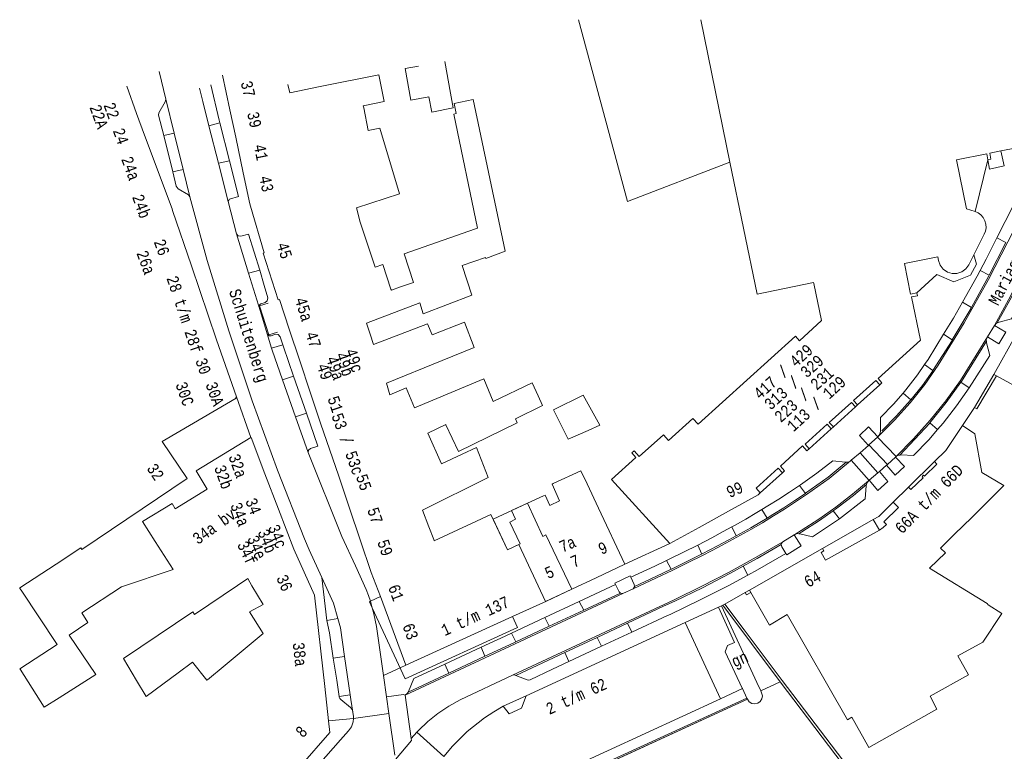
# Model space of a CAD drawing. Header units: metres. Extents: x 196790 to 198335, y 354523 to 356036.
# Tile 29 of 108: x 197019 to 197172, y 355775 to 355889. Entities that reach past the tile are written whole.
import ezdxf

# ---------------------------------------------------------------- set-up
doc = ezdxf.new("R2010")
doc.units = ezdxf.units.M
doc.linetypes.add('DGN Style 2', pattern=[186.027128, 111.616277, -74.410851])
doc.linetypes.add('DGN Style 3', pattern=[260.437979, 186.027128, -74.410851])
for name, color, linetype, lineweight in [('afdak', 252, 'DGN Style 2', 18), ('bij- of bedrijfsgebouw', 252, 'Continuous', 18), ('functiescheiding', 252, 'Continuous', 18), ('hoofdgebouw', 252, 'Continuous', 18), ('hoofdgebouw maaiveld', 252, 'Continuous', 18), ('huisnummer BAG', 252, 'Continuous', 18), ('kant asfaltverharding', 252, 'Continuous', 18), ('kant klinkerverharding', 252, 'Continuous', 18), ('kant muur (extern)', 252, 'Continuous', 18), ('kant tegelverharding', 252, 'Continuous', 18), ('molgoot', 252, 'DGN Style 3', 18), ('overbouw', 252, 'Continuous', 18), ('schutting', 252, 'Continuous', 18), ('straatnaam', 252, 'Continuous', 18), ('toekomstig hoofdgebouw', 252, 'Continuous', 18), ('V00', 252, 'Continuous', 18), ('vlakafsluiter grijs', 252, 'DGN Style 2', 18)]:
    doc.layers.add(name, color=color, linetype=linetype, lineweight=lineweight)
doc.styles.add('Style-Courier New', font='cour.ttf')

msp = doc.modelspace()

# ---------------------------------------------------------------- linework, layer by layer
at = {"layer": 'afdak'}
for p, q in [((197167.825, 355858.892), (197169.821, 355866.928)), ((197128.581, 355797.655), (197128.383, 355797.552)), ((197128.581, 355797.655), (197137.5, 355785.72)), ((197137.5, 355785.72), (197134.478, 355784.318))]:
    msp.add_line(p, q, dxfattribs=at)
at = {"layer": 'afdak', "flags": 128}
for points in [[(197158.777, 355846.228), (197161.851, 355849.09), (197164.507, 355847.941), (197167.083, 355848.966), (197168.04, 355850.691), (197167.635, 355852.167)], [(197132.42, 355783.02), (197104.18, 355770.09), (197103.642, 355770), (197103.132, 355770.191)]]:
    msp.add_lwpolyline(points, dxfattribs=at)
at = {"layer": 'bij- of bedrijfsgebouw'}
for p, q in [((197086.202, 355877.313), (197085.32, 355882.213)), ((197091.662, 355851.747), (197088.036, 355850.482)), ((197098.934, 355832.239), (197092.868, 355829.333)), ((197098.934, 355832.239), (197099.86, 355830.222)), ((197165.847, 355825.587), (197163.263, 355821.725)), ((197167.792, 355824.286), (197165.847, 355825.587)), ((197104.535, 355823.45), (197107.637, 355824.797)), ((197167.792, 355824.286), (197168.886, 355818.312))]:
    msp.add_line(p, q, dxfattribs=at)
at = {"layer": 'bij- of bedrijfsgebouw', "flags": 128}
for points in [[(197081.231, 355881.478), (197079.166, 355881.106), (197080.048, 355876.206), (197082.826, 355876.706)], [(197086.202, 355877.313), (197086.629, 355875.004), (197083.301, 355874.352), (197082.826, 355876.706)], [(197090.112, 355856.192), (197090.427, 355856.302), (197086.72, 355874.047), (197087.119, 355874.136), (197086.78, 355875.682), (197089.73, 355876.31), (197094.724, 355852.693), (197091.73, 355851.56), (197091.662, 355851.747)], [(197080.443, 355847.834), (197079.024, 355852.296), (197090.112, 355856.192)], [(197084.935, 355835.682), (197089.917, 355837.704), (197088.4, 355841.686), (197083.369, 355839.685)], [(197096.309, 355826.658), (197100.552, 355828.715), (197099.86, 355830.222)], [(197104.535, 355823.45), (197102.267, 355828.056), (197106.832, 355830.302), (197109.425, 355825.645), (197107.637, 355824.797)], [(197085.507, 355825.707), (197087.482, 355821.529), (197096.602, 355826.012), (197096.309, 355826.658)]]:
    msp.add_lwpolyline(points, dxfattribs=at)
at = {"layer": 'functiescheiding'}
for p, q in [((197048.648, 355872.183), (197050.346, 355872.658)), ((197041.607, 355870.692), (197043.229, 355871.06)), ((197051.827, 355866.758), (197050.124, 355866.388)), ((197043.024, 355865.029), (197044.629, 355865.393)), ((197171.214, 355854.783), (197172.611, 355854.048)), ((197056.541, 355849.759), (197054.801, 355849.274)), ((197168.611, 355849.729), (197170.024, 355849.001)), ((197165.847, 355844.758), (197167.272, 355843.947)), ((197162.912, 355839.779), (197164.277, 355838.919)), ((197060.128, 355838.135), (197058.391, 355837.651)), ((197159.958, 355835.072), (197161.271, 355834.153)), ((197060.107, 355832.693), (197061.814, 355833.251)), ((197165.597, 355832.345), (197166.924, 355831.46)), ((197156.625, 355830.646), (197157.835, 355829.6)), ((197062.111, 355826.951), (197063.809, 355827.506)), ((197160.806, 355826.034), (197161.981, 355824.983)), ((197154.212, 355819.552), (197151.318, 355822.583)), ((197149.924, 355821.361), (197152.698, 355818.216)), ((197140.513, 355816.271), (197141.445, 355815.046)), ((197134.631, 355812.528), (197135.466, 355811.21)), ((197145.768, 355812.339), (197146.711, 355811.102)), ((197129.962, 355809.824), (197130.668, 355808.452)), ((197124.673, 355807.003), (197125.295, 355805.592)), ((197119.806, 355804.586), (197120.529, 355803.234)), ((197131.759, 355803.71), (197132.477, 355802.345)), ((197106.22, 355798.229), (197106.938, 355796.868)), ((197068.685, 355795.556), (197066.989, 355795.28)), ((197100.89, 355795.742), (197101.578, 355794.364)), ((197113.755, 355794.845), (197114.448, 355793.458)), ((197096.358, 355791.925), (197095.707, 355793.323)), ((197109.041, 355792.641), (197109.732, 355791.258)), ((197090.993, 355791.124), (197091.587, 355789.699)), ((197104.031, 355790.297), (197104.638, 355788.882)), ((197067.993, 355789.414), (197069.739, 355789.668)), ((197085.352, 355788.493), (197085.945, 355787.068)), ((197068.905, 355783.467), (197070.603, 355783.698))]:
    msp.add_line(p, q, dxfattribs=at)
at = {"layer": 'functiescheiding', "flags": 128}
for points in [[(197079.17, 355783.632), (197078.901, 355783.766), (197076.258, 355783.404)], [(197080.113, 355776.936), (197080.137, 355776.604), (197077.649, 355773.636)]]:
    msp.add_lwpolyline(points, dxfattribs=at)
at = {"layer": 'hoofdgebouw'}
for p, q in [((197125.141, 355888.715), (197129.685, 355866.571)), ((197051.904, 355874.714), (197050.768, 355880.088)), ((197061.218, 355877.341), (197060.923, 355878.647)), ((197037.359, 355874.148), (197035.868, 355878.38)), ((197065.928, 355878.333), (197061.218, 355877.341)), ((197038.619, 355870.769), (197037.359, 355874.148)), ((197052.807, 355870.444), (197051.904, 355874.714)), ((197073.425, 355871.484), (197072.723, 355874.992)), ((197042.903, 355859.283), (197038.619, 355870.769)), ((197053.984, 355864.875), (197052.807, 355870.444)), ((197072.176, 355857.231), (197074.485, 355850.243)), ((197049.839, 355838.94), (197045.931, 355850.414)), ((197076.966, 355846.816), (197077.024, 355846.642)), ((197078.453, 355847.14), (197077.024, 355846.642)), ((197080.443, 355847.834), (197078.453, 355847.14)), ((197061.119, 355840.605), (197059.629, 355845.199)), ((197062.778, 355835.652), (197061.119, 355840.605)), ((197052.938, 355830.073), (197049.839, 355838.94)), ((197174.191, 355839.729), (197170.742, 355833.516)), ((197064.412, 355830.775), (197062.778, 355835.652)), ((197170.742, 355833.516), (197171.127, 355833.306)), ((197171.127, 355833.306), (197183.29, 355826.692)), ((197066.071, 355825.825), (197064.412, 355830.775)), ((197149.205, 355828.49), (197149.55, 355828.802)), ((197041.387, 355823.109), (197046.249, 355825.957)), ((197068.795, 355817.856), (197066.071, 355825.825)), ((197084.834, 355819.641), (197082.691, 355824.421)), ((197088.029, 355821.133), (197084.834, 355819.641)), ((197163.263, 355821.725), (197161.489, 355819.975)), ((197059.46, 355812.575), (197057.352, 355818.1)), ((197070.514, 355812.724), (197068.795, 355817.856)), ((197109.232, 355812.752), (197107.457, 355816.538)), ((197111.275, 355817.197), (197120.316, 355807.249)), ((197157.45, 355815.997), (197155.074, 355813.677)), ((197098.196, 355813.51), (197100.702, 355814.678)), ((197100.923, 355814.781), (197100.702, 355814.678)), ((197059.46, 355812.575), (197061.829, 355806.367)), ((197072.163, 355807.799), (197070.514, 355812.724)), ((197081.883, 355812.454), (197082.874, 355809.814)), ((197113.333, 355804.008), (197109.232, 355812.752)), ((197082.874, 355809.814), (197083.607, 355807.861)), ((197040.303, 355807.548), (197043.068, 355803.207)), ((197073.881, 355802.743), (197072.163, 355807.799)), ((197083.607, 355807.861), (197083.692, 355807.634)), ((197061.829, 355806.367), (197065.068, 355799.202)), ((197144.083, 355806.464), (197132.742, 355800.009)), ((197108.865, 355801.912), (197113.333, 355804.008)), ((197073.881, 355802.743), (197075.329, 355799.02)), ((197054.711, 355801.798), (197053.085, 355800.698)), ((197055.34, 355800.639), (197054.711, 355801.798)), ((197105.093, 355800.143), (197108.865, 355801.912)), ((197019.421, 355800.011), (197019.256, 355800.261)), ((197065.068, 355799.202), (197066.654, 355784.999)), ((197101.149, 355798.288), (197105.093, 355800.143)), ((197132.742, 355800.009), (197132.959, 355799.628)), ((197132.959, 355799.628), (197135.853, 355794.543)), ((197095.889, 355795.881), (197101.149, 355798.288)), ((197128.383, 355797.552), (197127.898, 355797.333)), ((197133.87, 355785.63), (197128.383, 355797.552)), ((197122.725, 355794.953), (197097.976, 355783.559)), ((197019.251, 355787.753), (197019.274, 355787.717)), ((197019.274, 355787.717), (197023.013, 355781.786)), ((197041.475, 355785.357), (197043.886, 355787.151)), ((197037.398, 355785.929), (197038.877, 355783.422)), ((197038.877, 355783.422), (197041.475, 355785.357)), ((197048.298, 355785.967), (197048.414, 355786.062)), ((197133.87, 355785.63), (197134.478, 355784.318)), ((197067.248, 355779.685), (197066.654, 355784.999)), ((197132.333, 355783.211), (197131.627, 355784.675)), ((197025.343, 355783.251), (197023.013, 355781.786)), ((197132.333, 355783.211), (197132.42, 355783.02))]:
    msp.add_line(p, q, dxfattribs=at)
at = {"layer": 'hoofdgebouw', "flags": 128}
for points in [[(197072.723, 355874.992), (197072.657, 355875.323), (197075.903, 355875.973), (197075.065, 355880.162), (197065.928, 355878.333)], [(197171.849, 355868.293), (197175.136, 355868.934), (197174.769, 355870.592), (197177.735, 355876.426), (197178.608, 355876.006), (197178.825, 355876.434)], [(197072.176, 355857.231), (197071.598, 355859.474), (197078.297, 355861.656), (197075.213, 355871.827), (197073.425, 355871.484)], [(197169.821, 355866.928), (197170.28, 355867.008), (197170.091, 355867.95), (197171.849, 355868.293)], [(197129.685, 355866.571), (197133.908, 355846.049), (197142.695, 355847.853), (197142.735, 355847.658)], [(197164.914, 355866.933), (197169.658, 355867.864), (197169.821, 355866.928)], [(197167.825, 355858.892), (197166.488, 355859.312), (197164.914, 355866.933)], [(197055.103, 355859.716), (197055.004, 355860.05), (197053.984, 355864.875)], [(197045.931, 355850.414), (197042.987, 355859.058), (197042.903, 355859.283)], [(197059.629, 355845.199), (197059.436, 355845.144), (197057.072, 355852.378), (197057.257, 355852.446), (197055.103, 355859.716)], [(197167.635, 355852.167), (197169.257, 355855.354), (197169.438, 355855.816), (197169.527, 355856.34), (197169.501, 355856.898), (197169.348, 355857.45), (197169.074, 355857.953), (197168.705, 355858.371), (197168.276, 355858.686), (197167.825, 355858.892)], [(197167.635, 355852.167), (197166.832, 355850.59), (197166.392, 355849.976), (197165.754, 355849.503), (197165.001, 355849.253), (197164.246, 355849.245), (197163.522, 355849.463), (197162.868, 355849.913), (197162.388, 355850.545), (197162.136, 355851.257), (197162.023, 355851.851), (197156.844, 355850.781)], [(197074.485, 355850.243), (197075.683, 355850.642), (197076.966, 355846.816)], [(197081.45, 355844.667), (197081.985, 355842.947), (197089.559, 355845.846), (197088.036, 355850.482)], [(197158.777, 355846.228), (197157.748, 355846.017), (197156.844, 355850.781)], [(197142.735, 355847.658), (197143.916, 355841.908), (197140.498, 355838.775), (197139.861, 355839.479), (197124.743, 355825.812), (197123.939, 355826.702), (197120.153, 355823.285), (197119.356, 355824.168), (197115.57, 355820.751), (197114.766, 355821.642), (197114.417, 355821.327), (197115.061, 355820.614), (197111.275, 355817.197)], [(197152.984, 355831.919), (197152.998, 355831.904), (197153.336, 355832.227), (197152.724, 355832.922), (197159.314, 355838.852), (197157.926, 355845.59), (197158.851, 355845.774), (197158.777, 355846.228)], [(197073.705, 355839.796), (197073.149, 355841.489), (197081.45, 355844.667)], [(197083.369, 355839.685), (197082.661, 355841.434), (197074.231, 355838.197), (197073.705, 355839.796)], [(197076.781, 355830.383), (197076.253, 355832.159), (197084.935, 355835.682)], [(197092.868, 355829.333), (197091.388, 355832.873), (197080.61, 355828.367)], [(197076.781, 355830.383), (197079.323, 355831.446), (197080.61, 355828.367)], [(197149.55, 355828.802), (197148.897, 355829.499), (197152.372, 355832.606), (197152.984, 355831.919)], [(197046.249, 355825.957), (197052.906, 355829.86), (197052.827, 355830.016), (197052.938, 355830.073)], [(197145.795, 355825.401), (197145.136, 355826.07), (197148.583, 355829.186), (197149.205, 355828.49)], [(197082.691, 355824.421), (197085.496, 355825.731), (197085.507, 355825.707)], [(197145.442, 355825.096), (197144.795, 355825.798), (197141.374, 355822.683), (197142.002, 355821.989)], [(197145.795, 355825.401), (197145.801, 355825.395), (197145.449, 355825.088), (197145.442, 355825.096)], [(197055.144, 355823.721), (197046.686, 355818.552), (197048.372, 355815.675), (197043.391, 355812.623), (197042.923, 355813.455), (197038.305, 355810.686), (197040.303, 355807.548)], [(197057.352, 355818.1), (197055.195, 355823.752), (197055.144, 355823.721)], [(197024.872, 355804.01), (197028.741, 355806.57), (197028.89, 355806.313), (197045.26, 355817.334), (197041.387, 355823.109)], [(197081.883, 355812.454), (197092.076, 355817.512), (197090.249, 355822.153), (197088.029, 355821.133)], [(197142.002, 355821.989), (197142.005, 355821.985), (197141.648, 355821.672), (197140.985, 355822.422), (197137.568, 355819.27), (197138.196, 355818.559), (197137.857, 355818.249)], [(197137.857, 355818.249), (197137.214, 355818.959), (197133.765, 355815.863), (197134.414, 355815.147)], [(197161.489, 355819.975), (197161.883, 355819.607), (197159.968, 355817.726), (197159.817, 355817.873), (197159.706, 355817.756)], [(197102.173, 355816.553), (197106.499, 355818.565), (197107.457, 355816.538)], [(197159.706, 355817.756), (197159.589, 355817.634), (197159.732, 355817.476), (197157.824, 355815.621), (197157.45, 355815.997)], [(197168.886, 355818.312), (197172.266, 355816.261), (197167.715, 355811.684), (197167.302, 355811.287)], [(197100.923, 355814.781), (197101.667, 355813.151), (197103.175, 355813.869), (197102.016, 355816.48), (197102.173, 355816.553)], [(197120.316, 355807.249), (197124.895, 355809.753), (197129.48, 355812.273), (197134.055, 355814.829), (197134.414, 355815.147)], [(197096.331, 355811.009), (197095.718, 355812.356), (197098.196, 355813.51)], [(197154.039, 355810.222), (197153.646, 355810.623), (197155.904, 355812.835), (197155.074, 355813.677)], [(197083.692, 355807.634), (197092.507, 355811.746), (197095.064, 355806.264), (197097.035, 355807.184)], [(197160.714, 355803.408), (197163.194, 355805.812), (197162.445, 355806.525), (197164.611, 355808.699), (197167.302, 355811.287)], [(197097.035, 355807.184), (197095.463, 355810.584), (197096.331, 355811.009)], [(197152.927, 355809.339), (197153.517, 355809.737), (197154.039, 355810.222)], [(197024.872, 355804.01), (197019.21, 355800.33), (197019.256, 355800.261)], [(197043.068, 355803.207), (197035.055, 355800.529), (197028.886, 355796.462), (197029.828, 355794.976), (197026.893, 355792.974), (197031.058, 355786.845), (197025.343, 355783.251)], [(197135.853, 355794.543), (197138.606, 355796.2), (197147.995, 355779.84), (197148.645, 355780.252), (197151.313, 355775.508), (197161.872, 355781.498), (197160.849, 355783.488), (197166.804, 355786.82), (197165.133, 355789.761), (197169.036, 355791.92), (197171.98, 355796.356), (197169.832, 355797.723), (197169.708, 355797.91), (197160.714, 355803.408)], [(197053.085, 355800.698), (197046.421, 355796.19), (197046.138, 355796.63), (197035.37, 355789.368), (197037.398, 355785.929)], [(197057.097, 355793.252), (197054.965, 355796.62), (197057.075, 355797.741), (197055.34, 355800.639)], [(197019.251, 355787.753), (197025.015, 355791.527), (197019.421, 355800.011)], [(197048.414, 355786.062), (197051.148, 355788.314), (197057.097, 355793.252)], [(197043.886, 355787.151), (197046.072, 355788.779), (197048.298, 355785.967)], [(197134.478, 355784.318), (197134.62, 355784.01), (197134.734, 355783.567), (197134.662, 355783.077), (197134.399, 355782.656), (197134.025, 355782.393), (197133.58, 355782.288), (197133.091, 355782.369), (197132.676, 355782.641), (197132.42, 355783.02)], [(197128.22, 355783.1), (197104.76, 355772.31), (197104.55, 355772.78), (197102.1, 355771.69), (197089.394, 355761.738)], [(197097.976, 355783.559), (197097.275, 355781.643), (197095.358, 355780.758), (197094.438, 355781.932)], [(197094.438, 355781.932), (197092.944, 355781.067), (197091.503, 355780.116), (197088.791, 355777.981), (197086.521, 355775.719), (197085.179, 355774.091)], [(197062.63, 355772.389), (197062.815, 355772.585), (197067.455, 355777.829), (197067.248, 355779.685)]]:
    msp.add_lwpolyline(points, dxfattribs=at)
at = {"layer": 'hoofdgebouw maaiveld'}
for p, q in [((197075.329, 355799.02), (197079.283, 355788.3)), ((197079.283, 355788.3), (197095.889, 355795.881)), ((197128.22, 355783.1), (197122.725, 355794.953))]:
    msp.add_line(p, q, dxfattribs=at)
at = {"layer": 'hoofdgebouw maaiveld', "flags": 128}
for points in [[(197144.083, 355806.464), (197144.312, 355806.093), (197143.878, 355805.854), (197144.552, 355804.627), (197152.927, 355809.339)], [(197131.627, 355784.675), (197131.6, 355784.73), (197128.968, 355790.374), (197129.295, 355791.372), (197130.372, 355791.853), (197127.898, 355797.333)]]:
    msp.add_lwpolyline(points, dxfattribs=at)
at = {"layer": 'kant asfaltverharding'}
for p, q in [((197040.881, 355880.677), (197041.925, 355876.34)), ((197041.925, 355876.34), (197043.229, 355871.06)), ((197043.229, 355871.06), (197044.629, 355865.393)), ((197050.124, 355866.388), (197048.648, 355872.183)), ((197051.64, 355860.437), (197050.124, 355866.388)), ((197044.629, 355865.393), (197045.68, 355861.138)), ((197052.91, 355855.394), (197051.64, 355860.437)), ((197052.91, 355855.394), (197054.801, 355849.274)), ((197054.801, 355849.274), (197056.596, 355843.463)), ((197056.596, 355843.463), (197058.391, 355837.651)), ((197170.814, 355841.163), (197169.725, 355839.367)), ((197060.107, 355832.693), (197062.111, 355826.951)), ((197062.111, 355826.951), (197064.058, 355821.373)), ((197152.641, 355823.787), (197152.701, 355823.843)), ((197155.53, 355820.759), (197152.641, 355823.787)), ((197148.453, 355820.119), (197148.565, 355820.215)), ((197148.565, 355820.215), (197151.329, 355817.054)), ((197151.329, 355817.054), (197151.253, 355816.988)), ((197139.692, 355808.61), (197137.919, 355807.528)), ((197095.514, 355791.255), (197113.044, 355799.445)), ((197113.044, 355799.445), (197114.617, 355800.179)), ((197073.766, 355798.256), (197074.042, 355797.25)), ((197079.17, 355783.632), (197095.514, 355791.255)), ((197070.603, 355783.698), (197069.739, 355789.668)), ((197075.788, 355786.705), (197076.258, 355783.404)), ((197070.736, 355782.998), (197070.603, 355783.698)), ((197071.047, 355781.028), (197070.736, 355782.998)), ((197076.258, 355783.404), (197076.624, 355780.825)), ((197079.17, 355783.632), (197080.113, 355776.936)), ((197076.624, 355780.825), (197077.546, 355774.339)), ((197080.113, 355776.936), (197080.979, 355777.887)), ((197055.757, 355761.679), (197069.13, 355776.722))]:
    msp.add_line(p, q, dxfattribs=at)
at = {"layer": 'kant asfaltverharding', "flags": 128}
for points in [[(197048.648, 355872.183), (197047.678, 355875.989), (197047.187, 355878.088)], [(197066.196, 355801.945), (197064.242, 355806.253), (197063.531, 355807.974), (197059.304, 355818.64), (197055.368, 355829.421), (197051.727, 355840.306), (197048.384, 355851.281), (197045.68, 355861.138)], [(197174.886, 355858.011), (197169.92, 355848.33), (197166.129, 355841.567), (197162.061, 355834.967), (197159.98, 355831.981), (197157.718, 355829.122), (197155.287, 355826.404), (197152.701, 355823.843)], [(197178.579, 355855.99), (197173.022, 355845.163), (197170.814, 355841.163)], [(197169.725, 355839.367), (197165.529, 355832.606), (197163.271, 355829.451), (197160.845, 355826.417), (197158.261, 355823.515), (197155.53, 355820.759)], [(197058.391, 355837.651), (197058.502, 355837.293), (197060.107, 355832.693)], [(197071.422, 355803.756), (197069.341, 355808.326), (197064.058, 355821.373)], [(197148.453, 355820.119), (197145.108, 355817.375), (197141.597, 355814.847), (197139.905, 355813.714), (197138.196, 355812.607), (197136.471, 355811.526), (197134.729, 355810.472), (197133.04, 355809.486), (197131.334, 355808.53), (197129.616, 355807.596), (197127.89, 355806.677), (197125.505, 355805.437), (197123.107, 355804.222), (197120.695, 355803.036), (197118.267, 355801.882), (197114.617, 355800.179)], [(197151.253, 355816.988), (197148.748, 355814.904), (197146.159, 355812.92), (197143.494, 355811.041), (197140.758, 355809.27), (197139.758, 355808.651)], [(197137.919, 355807.528), (197133.778, 355805.106), (197129.574, 355802.794), (197125.31, 355800.593), (197120.991, 355798.505), (197095.875, 355786.759)], [(197071.422, 355803.756), (197073.085, 355800.115), (197073.464, 355799.175), (197073.766, 355798.256)], [(197066.196, 355801.945), (197068, 355797.968), (197068.685, 355795.556)], [(197074.042, 355797.25), (197074.299, 355796.306), (197074.702, 355794.336), (197075.788, 355786.705)], [(197069.739, 355789.668), (197069.097, 355794.105), (197068.685, 355795.556)], [(197080.979, 355777.887), (197081.233, 355778.166), (197082.679, 355779.559), (197084.263, 355780.829), (197085.945, 355781.965), (197087.718, 355782.934), (197095.875, 355786.759)], [(197071.117, 355780.012), (197071.135, 355780.315), (197071.047, 355781.028)], [(197069.13, 355776.722), (197070.354, 355778.113), (197070.806, 355778.743), (197071.087, 355779.513), (197071.117, 355780.012)]]:
    msp.add_lwpolyline(points, dxfattribs=at)
at = {"layer": 'kant klinkerverharding'}
for p, q in [((197051.827, 355866.758), (197050.346, 355872.658)), ((197043.024, 355865.029), (197041.607, 355870.692)), ((197173.82, 355859.86), (197171.214, 355854.783)), ((197057.247, 355847.367), (197056.541, 355849.759)), ((197061.814, 355833.251), (197060.226, 355837.824)), ((197063.809, 355827.506), (197061.814, 355833.251)), ((197152.641, 355823.787), (197151.318, 355822.583)), ((197151.217, 355822.492), (197149.924, 355821.361)), ((197151.318, 355822.583), (197151.217, 355822.492)), ((197149.924, 355821.361), (197148.565, 355820.215)), ((197155.445, 355820.68), (197154.212, 355819.552)), ((197155.53, 355820.759), (197155.445, 355820.68)), ((197154.061, 355819.416), (197152.931, 355818.418)), ((197154.212, 355819.552), (197154.061, 355819.416)), ((197152.698, 355818.216), (197151.35, 355817.071)), ((197152.931, 355818.418), (197152.698, 355818.216)), ((197151.35, 355817.071), (197151.329, 355817.054)), ((197139.758, 355808.651), (197139.692, 355808.61)), ((197066.989, 355795.28), (197066.196, 355801.945)), ((197111.911, 355800.885), (197106.22, 355798.229)), ((197106.22, 355798.229), (197100.89, 355795.742)), ((197114.448, 355793.458), (197119.981, 355796.04)), ((197100.89, 355795.742), (197095.707, 355793.323)), ((197094.701, 355792.854), (197090.993, 355791.124)), ((197095.707, 355793.323), (197094.701, 355792.854)), ((197109.732, 355791.258), (197114.448, 355793.458)), ((197090.993, 355791.124), (197085.352, 355788.493)), ((197104.638, 355788.882), (197109.732, 355791.258)), ((197068.544, 355785.973), (197067.993, 355789.414)), ((197102.098, 355787.697), (197104.638, 355788.882)), ((197068.544, 355785.973), (197068.905, 355783.467)), ((197068.911, 355783.429), (197068.905, 355783.467))]:
    msp.add_line(p, q, dxfattribs=at)
at = {"layer": 'kant klinkerverharding', "flags": 128}
for points in [[(197050.346, 355872.658), (197050.241, 355873.077), (197048.946, 355878.579)], [(197041.607, 355870.692), (197040.812, 355873.868), (197040.876, 355874.252), (197041.851, 355875.925), (197041.925, 355876.34)], [(197051.64, 355860.437), (197051.866, 355860.776), (197053.222, 355861.2), (197051.827, 355866.758)], [(197045.68, 355861.138), (197045.466, 355861.464), (197043.884, 355862.413), (197043.575, 355862.826), (197043.024, 355865.029)], [(197056.541, 355849.759), (197054.808, 355855.372), (197053.612, 355855.069), (197053.2, 355855.099), (197052.91, 355855.394)], [(197171.214, 355854.783), (197169.523, 355851.487), (197168.611, 355849.729)], [(197168.611, 355849.729), (197168.14, 355848.821), (197165.847, 355844.758)], [(197177.864, 355850.666), (197173.823, 355842.792), (197173.497, 355842.204), (197171.544, 355841.682), (197171.127, 355841.496), (197170.814, 355841.163)], [(197056.407, 355844.073), (197056.437, 355844.299), (197056.727, 355844.529), (197057.406, 355844.734), (197057.715, 355845), (197057.825, 355845.439), (197057.247, 355847.367)], [(197165.847, 355844.758), (197164.444, 355842.272), (197162.912, 355839.779)], [(197060.231, 355837.824), (197059.707, 355839.409), (197059.424, 355839.744), (197059, 355839.781), (197058.326, 355839.553), (197057.996, 355839.56), (197057.715, 355839.839)], [(197162.912, 355839.779), (197160.506, 355835.866), (197159.958, 355835.072)], [(197169.725, 355839.367), (197169.568, 355838.914), (197169.581, 355838.705)], [(197169.581, 355838.705), (197169.598, 355838.436), (197170.095, 355836.505), (197166.924, 355831.46)], [(197159.958, 355835.072), (197158.847, 355833.462), (197157.058, 355831.148), (197156.625, 355830.646)], [(197166.924, 355831.46), (197166.909, 355831.437), (197164.942, 355828.656), (197162.837, 355825.971), (197161.981, 355824.983)], [(197156.625, 355830.646), (197155.147, 355828.935), (197153.121, 355826.831), (197153.084, 355824.732), (197152.979, 355824.25), (197152.701, 355823.843)], [(197064.058, 355821.373), (197064.122, 355821.758), (197064.43, 355821.998), (197065.586, 355822.39), (197063.809, 355827.506)], [(197161.981, 355824.983), (197160.604, 355823.393), (197158.249, 355820.931), (197156.339, 355821.037), (197156.095, 355821.004)], [(197156.095, 355821.004), (197155.907, 355820.978), (197155.53, 355820.759)], [(197147.792, 355819.9), (197147.618, 355819.89), (197145.693, 355820.124), (197143.206, 355818.191), (197140.644, 355816.358), (197140.513, 355816.271)], [(197148.453, 355820.119), (197148.06, 355819.916), (197147.792, 355819.9)], [(197140.513, 355816.271), (197138.97, 355815.25), (197137.282, 355814.164), (197135.578, 355813.101), (197134.631, 355812.528)], [(197150.936, 355816.399), (197150.892, 355816.237), (197150.717, 355814.188), (197146.715, 355811.105), (197146.711, 355811.102)], [(197151.253, 355816.988), (197151.003, 355816.646), (197150.936, 355816.399)], [(197134.631, 355812.528), (197133.861, 355812.062), (197132.134, 355811.049), (197130.393, 355810.061), (197129.962, 355809.824)], [(197129.962, 355809.824), (197128.639, 355809.096), (197126.874, 355808.15), (197124.673, 355807.003)], [(197146.711, 355811.102), (197142.525, 355808.283), (197140.55, 355808.759), (197140.419, 355808.766)], [(197140.419, 355808.766), (197140.143, 355808.782), (197139.758, 355808.651)], [(197124.673, 355807.003), (197122.459, 355805.881), (197120.231, 355804.787), (197119.806, 355804.586)], [(197137.68, 355807.099), (197137.668, 355807.175), (197137.919, 355807.528)], [(197138.384, 355805.686), (197137.738, 355806.748), (197137.68, 355807.099)], [(197132.477, 355802.345), (197133.973, 355803.155), (197138.384, 355805.686)], [(197119.806, 355804.586), (197117.988, 355803.725), (197114.283, 355802.002)], [(197119.981, 355796.04), (197120.38, 355796.226), (197124.967, 355798.422), (197129.499, 355800.733), (197132.477, 355802.345)], [(197111.911, 355800.885), (197112.446, 355799.75), (197112.652, 355799.538)], [(197114.283, 355802.002), (197114.807, 355800.86), (197114.831, 355800.555)], [(197114.831, 355800.555), (197114.837, 355800.485), (197114.617, 355800.179)], [(197112.652, 355799.538), (197112.693, 355799.495), (197113.044, 355799.445)], [(197067.993, 355789.414), (197067.386, 355793.369), (197066.989, 355795.28)], [(197085.352, 355788.493), (197080.506, 355786.232), (197079.696, 355784.211), (197079.642, 355784.128)], [(197096.393, 355786.725), (197096.297, 355786.763), (197096.094, 355786.803), (197095.875, 355786.759)], [(197102.098, 355787.697), (197098.604, 355786.039), (197098.374, 355785.999), (197098.171, 355786.032), (197096.393, 355786.725)], [(197079.642, 355784.128), (197079.487, 355783.889), (197079.17, 355783.632)], [(197068.911, 355783.429), (197068.925, 355783.345), (197068.995, 355783.133), (197069.138, 355782.959), (197070.689, 355781.719), (197070.946, 355781.412), (197071.047, 355781.028)]]:
    msp.add_lwpolyline(points, dxfattribs=at)
at = {"layer": 'kant muur (extern)'}
for p, q in [((197132.742, 355800.009), (197132.067, 355799.621)), ((197128.581, 355797.655), (197128.383, 355797.552)), ((197128.876, 355797.801), (197128.581, 355797.655)), ((197128.581, 355797.655), (197137.5, 355785.72)), ((197137.5, 355785.72), (197158.9, 355757.65))]:
    msp.add_line(p, q, dxfattribs=at)
at = {"layer": 'kant muur (extern)', "flags": 128}
for points in [[(197106.135, 355888.7), (197113.731, 355860.426), (197129.685, 355866.571)], [(197170.742, 355833.516), (197168.236, 355829.257), (197167.712, 355828.419)], [(197171.127, 355833.306), (197168.109, 355828.174), (197167.712, 355828.419)], [(197132.959, 355799.628), (197132.287, 355799.24), (197132.067, 355799.621)], [(197159.185, 355757.867), (197137.786, 355785.936), (197131.897, 355793.817), (197128.876, 355797.801)], [(197132.333, 355783.211), (197104.099, 355770.272), (197103.539, 355770.225), (197103.072, 355770.537), (197102.905, 355770.411), (197102.937, 355770.371), (197102.972, 355770.332)], [(197132.42, 355783.02), (197104.18, 355770.09), (197103.642, 355770), (197103.132, 355770.191)]]:
    msp.add_lwpolyline(points, dxfattribs=at)
at = {"layer": 'kant tegelverharding'}
for p, q in [((197152.984, 355831.919), (197149.55, 355828.802)), ((197055.144, 355823.721), (197052.938, 355830.073)), ((197149.205, 355828.49), (197145.795, 355825.401)), ((197167.712, 355828.419), (197165.847, 355825.587)), ((197145.442, 355825.096), (197142.002, 355821.989)), ((197134.414, 355815.147), (197137.857, 355818.249)), ((197113.333, 355804.008), (197120.316, 355807.249)), ((197132.067, 355799.621), (197128.876, 355797.801))]:
    msp.add_line(p, q, dxfattribs=at)
at = {"layer": 'kant tegelverharding', "flags": 128}
for points in [[(197169.821, 355866.928), (197170.061, 355865.482), (197172.342, 355865.965), (197171.849, 355868.293)], [(197169.725, 355839.367), (197171.51, 355838.317), (197172.582, 355840.123), (197170.814, 355841.163)], [(197151.217, 355822.492), (197149.825, 355824.068), (197151.234, 355825.37), (197152.701, 355823.843)], [(197155.445, 355820.68), (197156.819, 355819.211), (197155.398, 355817.895), (197154.061, 355819.416)], [(197152.931, 355818.418), (197154.255, 355816.87), (197152.677, 355815.51), (197151.35, 355817.071)], [(197155.074, 355813.677), (197152.856, 355811.468), (197151.969, 355810.96)], [(197139.692, 355808.61), (197140.751, 355806.86), (197138.514, 355805.482), (197138.384, 355805.686)], [(197111.911, 355800.885), (197111.808, 355801.089), (197114.169, 355802.222), (197114.283, 355802.002)], [(197127.898, 355797.333), (197127.885, 355797.36), (197122.712, 355794.98), (197122.725, 355794.953)]]:
    msp.add_lwpolyline(points, dxfattribs=at)
at = {"layer": 'molgoot', "flags": 128}
for points in [[(197170.024, 355849.001), (197172.562, 355853.953), (197172.611, 355854.048)], [(197171.261, 355841.552), (197173.2, 355845.068), (197176.454, 355851.409)], [(197167.272, 355843.947), (197169.97, 355848.896), (197170.024, 355849.001)], [(197164.277, 355838.919), (197167.222, 355843.856), (197167.272, 355843.947)], [(197161.271, 355834.153), (197164.23, 355838.841), (197164.277, 355838.919)], [(197165.597, 355832.345), (197165.681, 355832.463), (197169.581, 355838.705)], [(197157.835, 355829.6), (197159.644, 355831.822), (197161.222, 355834.075), (197161.271, 355834.153)], [(197160.806, 355826.034), (197163.322, 355829.154), (197165.597, 355832.345)], [(197153.312, 355824.744), (197155.586, 355827.092), (197157.772, 355829.522), (197157.835, 355829.6)], [(197156.095, 355821.004), (197160.719, 355825.926), (197160.806, 355826.034)]]:
    msp.add_lwpolyline(points, dxfattribs=at)
at = {"layer": 'overbouw'}
for p, q in [((197151.969, 355810.96), (197144.083, 355806.464)), ((197152.927, 355809.339), (197151.969, 355810.96)), ((197073.766, 355798.256), (197075.329, 355799.02)), ((197127.898, 355797.333), (197122.725, 355794.953)), ((197128.22, 355783.1), (197131.627, 355784.675))]:
    msp.add_line(p, q, dxfattribs=at)
at = {"layer": 'overbouw', "flags": 128}
for points in [[(197074.042, 355797.25), (197073.611, 355798.18), (197073.766, 355798.256)], [(197095.889, 355795.881), (197096.646, 355794.181), (197079.174, 355786.173), (197074.042, 355797.25)]]:
    msp.add_lwpolyline(points, dxfattribs=at)
at = {"layer": 'schutting', "flags": 128}
msp.add_lwpolyline([(197057.836, 355844.635), (197056.5, 355844.219), (197057.979, 355839.698), (197059.301, 355840.103)], dxfattribs=at)
at = {"layer": 'toekomstig hoofdgebouw', "flags": 128}
for points in [[(197100.999, 355798.224), (197105.093, 355800.143), (197101.071, 355808.578), (197100.6, 355808.357), (197098.196, 355813.51), (197092.846, 355811.018)], [(197092.846, 355811.018), (197095.064, 355806.264), (197096.858, 355807.101), (197100.999, 355798.224)]]:
    msp.add_lwpolyline(points, dxfattribs=at)
at = {"layer": 'V00'}
for p, q in [((197106.938, 355796.868), (197112.652, 355799.538)), ((197119.372, 355797.472), (197113.755, 355794.845)), ((197101.578, 355794.364), (197106.938, 355796.868)), ((197113.755, 355794.845), (197109.041, 355792.641)), ((197096.358, 355791.925), (197101.578, 355794.364)), ((197091.587, 355789.699), (197095.408, 355791.481)), ((197095.408, 355791.481), (197096.358, 355791.925)), ((197109.041, 355792.641), (197104.031, 355790.297)), ((197104.031, 355790.297), (197096.393, 355786.725)), ((197085.945, 355787.068), (197091.587, 355789.699)), ((197079.642, 355784.128), (197085.945, 355787.068))]:
    msp.add_line(p, q, dxfattribs=at)
at = {"layer": 'V00', "flags": 128}
for points in [[(197147.792, 355819.9), (197144.956, 355817.573), (197141.454, 355815.052), (197141.445, 355815.046)], [(197150.936, 355816.399), (197148.904, 355814.709), (197146.307, 355812.719), (197145.768, 355812.339)], [(197141.445, 355815.046), (197139.767, 355813.923), (197138.062, 355812.818), (197136.34, 355811.739), (197135.466, 355811.21)], [(197145.768, 355812.339), (197143.634, 355810.834), (197140.892, 355809.059), (197140.419, 355808.766)], [(197135.466, 355811.21), (197134.601, 355810.687), (197132.916, 355809.703), (197131.213, 355808.749), (197130.668, 355808.452)], [(197130.668, 355808.452), (197129.498, 355807.816), (197127.774, 355806.898), (197125.391, 355805.659), (197122.995, 355804.446), (197120.586, 355803.261), (197120.529, 355803.234)], [(197137.68, 355807.099), (197133.901, 355804.889), (197131.759, 355803.71)], [(197131.759, 355803.71), (197129.692, 355802.573), (197125.422, 355800.369), (197121.098, 355798.279), (197119.372, 355797.472)], [(197120.529, 355803.234), (197118.16, 355802.108), (197114.831, 355800.555)]]:
    msp.add_lwpolyline(points, dxfattribs=at)
at = {"layer": 'vlakafsluiter grijs'}
for p, q in [((197157.45, 355815.997), (197161.489, 355819.975)), ((197078.38, 355787.888), (197079.283, 355788.3)), ((197075.788, 355786.705), (197078.38, 355787.888)), ((197094.438, 355781.932), (197097.976, 355783.559)), ((197071.117, 355780.012), (197076.624, 355780.825)), ((197071.117, 355780.012), (197067.248, 355779.685)), ((197085.179, 355774.091), (197080.979, 355777.887))]:
    msp.add_line(p, q, dxfattribs=at)

# ---------------------------------------------------------------- texts
at = {"layer": 'huisnummer BAG', "style": 'Style-Courier New', "width": 0.694444}
for s, rotation, p in [('37', 283.53586, (197053.56, 355878.941)), ('22A', 289.99289, (197030.037, 355875.101)), ('22', 289.99289, (197032.223, 355875.435)), ('39', 282.77124, (197054.56, 355874.186)), ('24', 289.99289, (197033.666, 355871.464)), ('41', 281.2987, (197055.62, 355869.145)), ('24a', 290.12017, (197034.974, 355867.048)), ('43', 281.2987, (197056.478, 355864.24)), ('24b', 290.06635, (197036.669, 355861.156)), ('26', 290.2475, (197040.037, 355854.178)), ('26a', 290.2475, (197037.342, 355852.411)), ('45', 287.5112, (197059.171, 355853.732)), ('28 t/m 28f', 288.48933, (197042.028, 355848.512)), ('45a', 287.09431, (197062.003, 355845.2)), ('47', 288.54367, (197063.642, 355839.845)), ('49c', 288.54367, (197069.796, 355837.201)), ('30', 289.57673, (197046.49, 355835.706)), ('49a', 288.54367, (197066.852, 355836.026)), ('49b', 288.54367, (197068.305, 355836.631)), ('49', 288.54367, (197065.416, 355834.889)), ('417 / 429', 41.83815, (197134.368, 355829.542)), ('313 / 329', 41.67636, (197136.026, 355827.896)), ('30C', 289.57673, (197043.407, 355831.996)), ('30A', 289.57673, (197048.083, 355831.996)), ('223 / 231', 41.91906, (197137.611, 355825.962)), ('51', 288.54367, (197067.059, 355829.814)), ('113 / 129', 42.28525, (197139.564, 355824.521)), ('53 / 53c', 289.88517, (197067.674, 355827.127)), ('32a', 290.06635, (197051.645, 355820.768)), ('32', 304.19864, (197038.885, 355818.91)), ('32b', 290.06635, (197049.418, 355819.046)), ('55', 288.59798, (197071.48, 355817.662)), ('99', 24.07884, (197129.643, 355814.286)), ('66A t/m 66D', 45.48623, (197156.466, 355808.626)), ('34', 291.40774, (197054.262, 355813.887)), ('34a', 291.40774, (197051.93, 355813.195)), ('57', 288.59798, (197073.237, 355812.492)), ('34a bv', 35.4378, (197046.92, 355806.997)), ('34c', 291.40774, (197057.794, 355809.773)), ('34e', 291.40774, (197054.568, 355808.073)), ('34b', 291.40774, (197056.182, 355809.042)), ('34f', 294.8992, (197052.981, 355807.093)), ('59', 288.59798, (197074.804, 355807.494)), ('7a', 24.02651, (197103.636, 355805.796)), ('9', 24.02651, (197109.7, 355805.455)), ('7', 24.02651, (197105.405, 355803.432)), ('5', 24.02651, (197101.398, 355801.679)), ('36', 294.07884, (197059.075, 355801.892)), ('64', 29.28283, (197141.869, 355800.327)), ('61', 290.2475, (197076.48, 355800.461)), ('1 t/m 137', 24.51507, (197085.306, 355792.809)), ('63', 290.2475, (197078.717, 355794.424)), ('38a', 276.37182, (197061.666, 355791.773)), ('gn', 24.02651, (197130.436, 355787.924)), ('2 t/m 62', 24.46293, (197101.599, 355780.576)), ('8', 47.51421, (197063.263, 355776.909))]:
    msp.add_text(s, height=1.8, rotation=rotation, dxfattribs=at).set_placement(p)
at = {"layer": 'straatnaam', "style": 'Style-Courier New', "width": 0.694444}
for s, rotation, p in [('Mariagardestraat', 62.23079, (197171.393, 355844.122)), ('Schuitenberg', 287.40189, (197051.747, 355846.488))]:
    msp.add_text(s, height=1.8, rotation=rotation, dxfattribs=at).set_placement(p)

doc.saveas('drawing.dxf')
